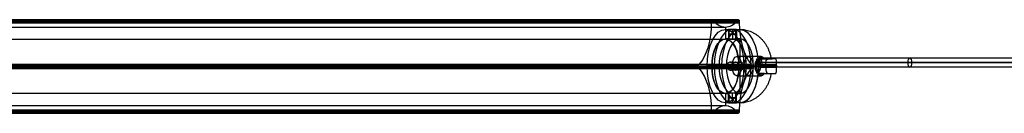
# Model space of a CAD drawing. Header units: millimetres. Extents: x 1888 to 4619, y -15 to 15.
# Tile 4 of 10: x 2504 to 2812, y -15 to 14. Entities that reach past the tile are written whole.
import ezdxf

# ---------------------------------------------------------------- set-up
doc = ezdxf.new("R2010")
doc.units = ezdxf.units.MM
for name, color, linetype in [('CABLE', 7, 'Continuous'), ('LUZ', 7, 'Continuous'), ('METAL NEGRO', 7, 'Continuous')]:
    doc.layers.add(name, color=color, linetype=linetype)

msp = doc.modelspace()

# ---------------------------------------------------------------- linework, layer by layer
at = {"layer": 'CABLE'}
for p, q in [((2736.12, 0.77, 69.45), (2734.72, 0.77, 67.02)), ((2735.42, 2.17, 68.23), (2735.42, -0.63, 68.23)), ((2829.2, 2.17, 14.09), (2735.42, 2.17, 68.23)), ((2829.2, -0.63, 14.09), (2735.42, -0.63, 68.23))]:
    msp.add_line(p, q, dxfattribs=at)
at = {"layer": 'CABLE', "extrusion": (-0.866025, 1.16928e-17, 0.5)}
msp.add_arc((-0.77, 1426.8, -2334.82), 1.4, 90, 270, dxfattribs=at)
at = {"layer": 'CABLE', "extrusion": (0.866025, -1.17061e-17, -0.5)}
msp.add_arc((0.77, 1426.8, 2334.82), 1.4, 90, 270, dxfattribs=at)
at = {"layer": 'CABLE', "extrusion": (-0.866025, -4.54747e-13, 0.5)}
msp.add_arc((-0.77, 1426.8, -2388.97), 1.4, 90, 270, dxfattribs=at)
at = {"layer": 'CABLE', "extrusion": (-0.866025, 4.54747e-13, 0.5)}
msp.add_arc((-0.77, 1426.8, -2388.97), 1.4, 270, 90, dxfattribs=at)
at = {"layer": 'CABLE'}
for points in [[(2734.72, 0.77, 67.02), (2828.5, 0.77, 12.87)], [(2829.9, 0.77, 15.3), (2736.12, 0.77, 69.45)]]:
    msp.add_open_spline(points, degree=1, dxfattribs=at)
at = {"layer": 'LUZ'}
for p, q in [((2720.36, 13.44, 66.92), (2200.75, 13.44, 366.92)), ((2209.41, 13.44, 381.92), (2729.02, 13.44, 81.92)), ((2729.02, 13.21, 81.92), (2209.41, 13.21, 381.92)), ((2724.69, 11.87, 74.42), (2724.69, 8.04, 74.42)), ((2196.67, -0.46, 359.86), (2716.28, -0.46, 59.86)), ((2200.83, -0.46, 367.06), (2720.44, -0.46, 67.06)), ((2209.33, -0.46, 381.79), (2728.94, -0.46, 81.79)), ((2213.49, -0.46, 388.99), (2733.1, -0.46, 88.99)), ((2716.28, -0.49, 59.86), (2720.44, -0.49, 67.06)), ((2728.94, -0.49, 81.79), (2733.1, -0.49, 88.99)), ((2724.69, -8.96, 74.42), (2724.69, -12.78, 74.42)), ((2720.36, -14.35, 66.92), (2200.75, -14.35, 366.92)), ((2201, -15.09, 367.36), (2720.61, -15.09, 67.36)), ((2724.69, -12.78, 74.42), (2205.08, -12.78, 374.42)), ((2209.16, -15.09, 381.49), (2728.77, -15.09, 81.49)), ((2209.41, -14.35, 381.92), (2729.02, -14.35, 81.92))]:
    msp.add_line(p, q, dxfattribs=at)
at = {"layer": 'LUZ', "extrusion": (-0.866025, -1.2047e-13, 0.5)}
msp.add_arc((-13.21, 1403.14, -2322.44), 15, 30, 90, dxfattribs=at)
at = {"layer": 'LUZ', "extrusion": (-0.866025, 1.57529e-12, 0.5)}
msp.add_arc((-13.68, 1418.64, -2322.44), 0.5, 180, 270, dxfattribs=at)
at = {"layer": 'LUZ', "extrusion": (0.866025, 1.59078e-10, -0.5)}
msp.add_arc((13.68, 1418.64, 2322.44), 0.5, 0, 30, dxfattribs=at)
at = {"layer": 'LUZ', "extrusion": (-0.866025, 7.76695e-13, 0.5)}
msp.add_arc((-26.87, 1426.8, -2322.44), 15, 330, 0, dxfattribs=at)
at = {"layer": 'LUZ', "extrusion": (-0.866025, 5.5958e-13, 0.5)}
msp.add_arc((-26.87, 1426.8, -2322.44), 15, 360, 30, dxfattribs=at)
at = {"layer": 'LUZ', "extrusion": (-0.866025, 1.12694e-10, 0.5)}
msp.add_arc((-13.68, 1434.96, -2322.44), 0.5, 180, 210, dxfattribs=at)
at = {"layer": 'LUZ', "extrusion": (0.866025, -7.33251e-12, -0.5)}
msp.add_arc((13.68, 1434.96, 2322.44), 0.5, 360, 90, dxfattribs=at)
at = {"layer": 'LUZ', "extrusion": (-0.866025, -1.1624e-13, 0.5)}
msp.add_arc((-13.21, 1450.46, -2322.44), 15, 270, 330, dxfattribs=at)
at = {"layer": 'LUZ', "extrusion": (-0.866025, 0, 0.5)}
for start, end in [(180, 0), (0, 180)]:
    msp.add_arc((0.46, 1426.8, -2322.44), 8.5, start, end, dxfattribs=at)
at = {"layer": 'LUZ', "extrusion": (0.866025, -2.6984e-13, -0.5)}
msp.add_arc((-0.46, 1410.48, 2322.44), 0.5, 210, 330, dxfattribs=at)
at = {"layer": 'LUZ', "extrusion": (-0.866025, -5.53363e-13, 0.5)}
msp.add_arc((14.12, 1403.14, -2322.44), 15, 90, 150, dxfattribs=at)
at = {"layer": 'LUZ', "extrusion": (-0.866025, 4.27879e-13, 0.5)}
msp.add_arc((14.12, 1450.46, -2322.44), 15, 210, 270, dxfattribs=at)
at = {"layer": 'LUZ', "extrusion": (0.866025, 1.88988e-13, -0.5)}
msp.add_arc((-0.46, 1443.12, 2322.44), 0.5, 30, 150, dxfattribs=at)
at = {"layer": 'LUZ', "extrusion": (-0.866025, 1.09412e-13, 0.5)}
msp.add_arc((27.78, 1426.8, -2322.44), 15, 150, 210, dxfattribs=at)
at = {"layer": 'LUZ', "extrusion": (0.866025, 2.11585e-13, -0.5)}
msp.add_arc((-14.59, 1418.64, 2322.44), 0.5, 150, 270, dxfattribs=at)
at = {"layer": 'LUZ', "extrusion": (0.866025, 4.17802e-12, -0.5)}
msp.add_arc((-14.59, 1434.96, 2322.44), 0.5, 90, 210, dxfattribs=at)
at = {"layer": 'LUZ'}
for points in [[(2720.36, 13.68, 66.92), (2200.75, 13.68, 366.92)], [(2720.36, 13.21, 66.92), (2200.75, 13.21, 366.92)], [(2201, 14.18, 367.36), (2720.61, 14.18, 67.36)], [(2201.12, 14.11, 367.57), (2720.74, 14.11, 67.57)], [(2201.33, 13.87, 367.93), (2720.94, 13.87, 67.93)], [(2728.44, 13.87, 80.92), (2208.83, 13.87, 380.92)], [(2728.65, 14.11, 81.27), (2209.03, 14.11, 381.27)], [(2209.16, 14.18, 381.49), (2728.77, 14.18, 81.49)], [(2729.02, 13.68, 81.92), (2209.41, 13.68, 381.92)], [(2209.41, 13.21, 381.92), (2729.02, 13.21, 81.92)], [(2720.36, 13.21, 66.92), (2720.36, 13.68, 66.92)], [(2720.74, 14.11, 67.57), (2720.94, 13.87, 67.93)], [(2728.44, 13.87, 80.92), (2728.65, 14.11, 81.27)], [(2729.02, 13.68, 81.92), (2729.02, 13.21, 81.92)], [(2205.08, 11.87, 374.42), (2724.69, 11.87, 74.42)], [(2205.08, 8.04, 374.42), (2724.69, 8.04, 74.42)], [(2197, 0.21, 360.43), (2716.61, 0.21, 60.43)], [(2732.77, 0.21, 88.42), (2213.16, 0.21, 388.42)], [(2716.41, -0.02, 60.07), (2716.61, 0.21, 60.43)], [(2732.77, 0.21, 88.42), (2732.98, -0.02, 88.77)], [(2196.79, -0.02, 360.07), (2716.41, -0.02, 60.07)], [(2716.41, -0.89, 60.07), (2196.79, -0.89, 360.07)], [(2716.61, -1.13, 60.43), (2197, -1.13, 360.43)], [(2213.16, -1.13, 388.42), (2732.77, -1.13, 88.42)], [(2732.98, -0.02, 88.77), (2213.36, -0.02, 388.77)], [(2213.36, -0.89, 388.77), (2732.98, -0.89, 88.77)], [(2716.61, -1.13, 60.43), (2716.41, -0.89, 60.07)], [(2732.98, -0.89, 88.77), (2732.77, -1.13, 88.42)], [(2724.69, -8.96, 74.42), (2205.08, -8.96, 374.42)], [(2200.75, -14.12, 366.92), (2720.36, -14.12, 66.92)], [(2720.36, -14.59, 66.92), (2200.75, -14.59, 366.92)], [(2201.12, -15.02, 367.57), (2720.74, -15.02, 67.57)], [(2720.94, -14.79, 67.93), (2201.33, -14.79, 367.93)], [(2208.83, -14.79, 380.92), (2728.44, -14.79, 80.92)], [(2209.03, -15.02, 381.27), (2728.65, -15.02, 81.27)], [(2729.02, -14.12, 81.92), (2209.41, -14.12, 381.92)], [(2729.02, -14.59, 81.92), (2209.41, -14.59, 381.92)], [(2720.36, -14.59, 66.92), (2720.36, -14.12, 66.92)], [(2720.94, -14.79, 67.93), (2720.74, -15.02, 67.57)], [(2728.65, -15.02, 81.27), (2728.44, -14.79, 80.92)], [(2729.02, -14.12, 81.92), (2729.02, -14.59, 81.92)]]:
    msp.add_open_spline(points, degree=1, dxfattribs=at)
at = {"layer": 'METAL NEGRO'}
for p, q in [((2724.69, 11.14, 74.42), (2724.69, 8.14, 74.42)), ((2725.61, 11.13, 73.17), (2725.61, 8.12, 73.17)), ((2726.86, 11.09, 71.92), (2726.86, 8.08, 71.92)), ((2726.86, 11.09, 74.42), (2726.86, 8.08, 74.42)), ((2728.11, 11.13, 73.17), (2728.11, 8.12, 73.17)), ((2729.24, 8.14, 71.8), (2729.24, 1.88, 71.8)), ((2733.93, 0.09, 63.36), (2734.26, 0.09, 61.46)), ((2734.1, 0.09, 62.41), (2734.1, -0.81, 62.41)), ((2736.67, 2.12, 67.16), (2734.97, 2.12, 64.22)), ((2735.01, 1.53, 69.79), (2735.01, -2.24, 69.79)), ((2740.7, 0.09, 72.62), (2735.56, 0.09, 70.75)), ((2735.74, 2.64, 65.56), (2735.74, 1.89, 65.56)), ((2736.37, 1.89, 66.65), (2739.27, 1.89, 66.65)), ((2737.64, 1.89, 69.59), (2737.64, 1.89, 64.27)), ((2738.14, -0.81, 71.68), (2738.14, 0.09, 71.68)), ((2723.49, -0.36, 61.84), (2718.94, -0.36, 64.46)), ((2720.44, -0.36, 67.06), (2718.94, -0.36, 64.46)), ((2724.99, -0.36, 64.44), (2720.44, -0.36, 67.06)), ((2726.74, -0.36, 67.47), (2724.99, -0.36, 64.44)), ((2725.07, -0.36, 61.08), (2728.26, -0.36, 66.59)), ((2726.74, -0.36, 67.47), (2728.26, -0.36, 66.59)), ((2727.58, -0.36, 60.42), (2730.42, -0.36, 65.34)), ((2733.49, -0.36, 79.16), (2728.94, -0.36, 81.79)), ((2730.44, -0.36, 84.38), (2728.94, -0.36, 81.79)), ((2729.24, -2.59, 71.8), (2729.24, -8.86, 71.8)), ((2729.74, -0.36, 72.67), (2734.94, -0.36, 69.67)), ((2733.49, -0.36, 79.16), (2729.74, -0.36, 72.67)), ((2730.42, -0.36, 65.34), (2733.93, -0.36, 63.32)), ((2734.99, -0.36, 81.76), (2730.44, -0.36, 84.38)), ((2734.26, -0.36, 61.45), (2733.93, -0.36, 63.32)), ((2734.94, -0.36, 69.67), (2735.56, -0.36, 70.75)), ((2736.67, -2.83, 67.16), (2734.97, -2.83, 64.22)), ((2740.71, -0.36, 72.62), (2735.56, -0.36, 70.75)), ((2735.74, -2.61, 65.56), (2735.74, -3.35, 65.56)), ((2736.37, -2.61, 66.65), (2739.27, -2.61, 66.65)), ((2737.64, -2.61, 64.27), (2737.64, -2.61, 69.59)), ((2724.69, -8.86, 74.42), (2724.69, -11.86, 74.42)), ((2725.61, -11.84, 73.17), (2725.61, -8.83, 73.17)), ((2726.86, -11.8, 74.42), (2726.86, -8.79, 74.42)), ((2726.86, -11.8, 71.92), (2726.86, -8.79, 71.92)), ((2728.11, -11.84, 73.17), (2728.11, -8.83, 73.17))]:
    msp.add_line(p, q, dxfattribs=at)
at = {"layer": 'METAL NEGRO', "extrusion": (0.866025, -1.71227e-14, -0.5)}
msp.add_arc((-0.36, 1426.8, 2322.44), 11.5, 180, 0, dxfattribs=at)
at = {"layer": 'METAL NEGRO', "extrusion": (-0.866025, 0, 0.5)}
for centre, radius, start, end in [((0.36, 1426.8, -2325.07), 11.5, 186.2088, 353.7912), ((0.36, 1426.8, -2325.07), 11.5, 6.2083, 173.7914), ((0.36, 1426.8, -2325.07), 8.5, 188.4136, 351.5868), ((0.36, 1426.8, -2327.69), 8.5, 180, 0), ((0.36, 1426.8, -2325.07), 8.5, 8.4139, 171.5861), ((0.36, 1426.8, -2327.69), 8.5, 0, 180)]:
    msp.add_arc(centre, radius, start, end, dxfattribs=at)
at = {"layer": 'METAL NEGRO', "extrusion": (-0.866025, -2.22595e-13, 0.5)}
msp.add_arc((0.36, 1426.8, -2327.69), 11.5, 180, 270, dxfattribs=at)
at = {"layer": 'METAL NEGRO', "extrusion": (0.866025, -1.20151e-14, -0.5)}
msp.add_arc((-0.36, 1426.8, 2322.44), 11.5, 0, 180, dxfattribs=at)
at = {"layer": 'METAL NEGRO', "extrusion": (0, -1, 0)}
for centre, radius, start, end in [((2726.86, 73.17, -9.6), 1.25, 150, 270), ((2726.86, 73.17, -9.6), 1.25, 330, 150), ((2726.86, 73.17, -9.6), 1.25, 270, 330), ((2729.24, 71.8, 0.36), 11.5, 240, 248.7529), ((2729.24, 71.8, 0.36), 11.5, 261.6888, 295.8972), ((2729.24, 71.8, 0.36), 11.5, 4.1028, 60), ((2729.24, 71.8, 2.61), 11.28, 306.0348, 353.9652)]:
    msp.add_arc(centre, radius, start, end, dxfattribs=at)
at = {"layer": 'METAL NEGRO', "extrusion": (0.866025, 8.82625e-14, -0.5)}
msp.add_arc((-0.36, 1426.8, 2327.69), 11.5, 0, 90, dxfattribs=at)
at = {"layer": 'METAL NEGRO', "extrusion": (0.866025, -5.84894e-14, -0.5)}
msp.add_arc((-0.36, 1426.8, 2322.44), 8.5, 180, 0, dxfattribs=at)
at = {"layer": 'METAL NEGRO', "extrusion": (0.866025, 0, -0.5)}
for centre, radius, start, end in [((-0.36, 1426.8, 2322.44), 8.5, 0, 180), ((-0.36, 1424.8, 2327.69), 3, 180, 0), ((-0.36, 1424.8, 2327.69), 3, 0, 180), ((-0.36, 1424.8, 2332.02), 3, 180, 0)]:
    msp.add_arc(centre, radius, start, end, dxfattribs=at)
at = {"layer": 'METAL NEGRO', "extrusion": (0.5, -1.13687e-13, 0.866025)}
msp.add_arc((-0.36, -2330.69, 1418.78), 1.25, 0, 180, dxfattribs=at)
at = {"layer": 'METAL NEGRO', "extrusion": (0.5, 0, 0.866025)}
msp.add_arc((-0.36, -2330.69, 1419.02), 1.25, 180, 0, dxfattribs=at)
at = {"layer": 'METAL NEGRO', "extrusion": (0.866025, 5.68434e-14, -0.5)}
msp.add_arc((-0.36, 1424.8, 2331.85), 3, 0, 180, dxfattribs=at)
at = {"layer": 'METAL NEGRO', "extrusion": (0.173648, 1.13687e-13, -0.984808)}
msp.add_arc((0.09, 2705.19, 412.61), 1.8, 270, 0, dxfattribs=at)
at = {"layer": 'METAL NEGRO', "extrusion": (-0.984808, 3.47607e-11, -0.173648)}
msp.add_arc((0.36, -403.22, -2703.39), 11.06, 267.6682, 270, dxfattribs=at)
at = {"layer": 'METAL NEGRO', "extrusion": (-0.866025, 5.98133e-14, 0.5)}
msp.add_arc((0.36, 1424.8, -2333.69), 3, 42.5155, 137.4845, dxfattribs=at)
at = {"layer": 'METAL NEGRO', "extrusion": (-0.866025, -5.14441e-12, 0.5)}
msp.add_arc((0.36, 1424.8, -2336.44), 3, 180, 229.5407, dxfattribs=at)
at = {"layer": 'METAL NEGRO', "extrusion": (-0.866025, -1.89876e-12, 0.5)}
msp.add_arc((0.36, 1424.8, -2336.44), 3, 138.5904, 180, dxfattribs=at)
at = {"layer": 'METAL NEGRO', "extrusion": (0, 1, 0)}
for centre, radius, start, end in [((-2729.24, 71.8, 1.89), 11.28, 186.0348, 233.9652), ((-2726.86, 73.17, -10.31), 1.25, 210, 30), ((-2726.86, 73.17, -10.31), 1.25, 30, 90), ((-2726.86, 73.17, -10.31), 1.25, 90, 210)]:
    msp.add_arc(centre, radius, start, end, dxfattribs=at)
at = {"layer": 'METAL NEGRO', "extrusion": (-0.939693, 0, -0.34202)}
msp.add_arc((-0.09, -870.94, -2596.62), 1.8, 90, 180, dxfattribs=at)
at = {"layer": 'METAL NEGRO', "extrusion": (-0.34202, 3.72545e-11, 0.939693)}
msp.add_arc((0.36, 2589.2, -869.14), 11.06, 90, 92.3318, dxfattribs=at)
at = {"layer": 'METAL NEGRO', "extrusion": (-0.866025, 2.22595e-13, 0.5)}
msp.add_arc((0.36, 1426.8, -2327.69), 11.5, 270, 0, dxfattribs=at)
at = {"layer": 'METAL NEGRO', "extrusion": (0.866025, -8.82625e-14, -0.5)}
msp.add_arc((-0.36, 1426.8, 2327.69), 11.5, 90, 180, dxfattribs=at)
at = {"layer": 'METAL NEGRO', "extrusion": (-0.173648, 0, 0.984808)}
msp.add_arc((0.81, 2705.19, -412.61), 1.8, 270, 0, dxfattribs=at)
at = {"layer": 'METAL NEGRO', "extrusion": (-0.984808, -6.53522e-12, -0.173648)}
msp.add_arc((0.36, -403.22, -2703.39), 11.06, 270, 272.3318, dxfattribs=at)
at = {"layer": 'METAL NEGRO', "extrusion": (-0.866025, 1.4393e-12, 0.5)}
msp.add_arc((0.36, 1424.8, -2336.44), 3, 310.4593, 0, dxfattribs=at)
at = {"layer": 'METAL NEGRO', "extrusion": (-0.866025, 1.03198e-11, 0.5)}
msp.add_arc((0.36, 1424.8, -2336.44), 3, 0, 41.4096, dxfattribs=at)
at = {"layer": 'METAL NEGRO', "extrusion": (0.939693, 0, 0.34202)}
msp.add_arc((-0.81, -870.94, 2596.62), 1.8, 90, 180, dxfattribs=at)
at = {"layer": 'METAL NEGRO', "extrusion": (-0.34202, -2.00045e-11, 0.939693)}
msp.add_arc((0.36, 2589.2, -869.14), 11.06, 87.6682, 90, dxfattribs=at)
at = {"layer": 'METAL NEGRO'}
for points, degree in [([(2724.69, 11.14, 74.42), (2725.78, 11.14, 73.8)], 1), ([(2725.78, 11.14, 73.8), (2725.78, 8.14, 73.8)], 1), ([(2727.94, 8.14, 72.55), (2727.94, 11.14, 72.55)], 1), ([(2727.94, 11.14, 72.55), (2729.24, 11.14, 71.8)], 1), ([(2725.78, 8.14, 73.8), (2724.69, 8.14, 74.42)], 1), ([(2729.24, 8.14, 71.8), (2727.94, 8.14, 72.55)], 1), ([(2726.32, 0.89, 60.75), (2729.47, 0.89, 66.21)], 1), ([(2735.82, 2.64, 65.69), (2728.24, 2.64, 70.07)], 1), ([(2734.26, 0.09, 61.46), (2733.93, 0.09, 63.36)], 1), ([(2734.45, 1.86, 68.82), (2734.56, 1.88, 68.72), (2734.69, 1.89, 68.64), (2734.82, 1.89, 68.56)], 3), ([(2734.82, 1.89, 68.56), (2736.81, 1.89, 67.41)], 1), ([(2740.46, 1.89, 70.61), (2734.82, 1.89, 68.56)], 1), ([(2735.45, 1.89, 65.06), (2736.81, 1.89, 67.41)], 1), ([(2735.45, 1.89, 65.06), (2735.87, 1.89, 62.68)], 1), ([(2735.56, -0.81, 70.75), (2735.56, 0.09, 70.75)], 1), ([(2735.56, 0.09, 70.75), (2740.7, 0.09, 72.62)], 1), ([(2729.47, -1.61, 66.21), (2726.32, -1.61, 60.75)], 1), ([(2733.93, -0.81, 63.36), (2734.26, -0.81, 61.46)], 1), ([(2734.82, -2.61, 68.56), (2734.69, -2.61, 68.64), (2734.56, -2.59, 68.72), (2734.45, -2.57, 68.82)], 3), ([(2736.81, -2.61, 67.41), (2734.82, -2.61, 68.56)], 1), ([(2734.82, -2.61, 68.56), (2740.46, -2.61, 70.61)], 1), ([(2736.81, -2.61, 67.41), (2735.45, -2.61, 65.06)], 1), ([(2735.87, -2.61, 62.68), (2735.45, -2.61, 65.06)], 1), ([(2740.7, -0.81, 72.62), (2735.56, -0.81, 70.75)], 1), ([(2728.24, -3.36, 70.07), (2735.82, -3.36, 65.69)], 1), ([(2724.69, -8.86, 74.42), (2725.78, -8.86, 73.8)], 1), ([(2725.78, -8.86, 73.8), (2725.78, -11.86, 73.8)], 1), ([(2727.94, -11.86, 72.55), (2727.94, -8.86, 72.55)], 1), ([(2727.94, -8.86, 72.55), (2729.24, -8.86, 71.8)], 1), ([(2725.78, -11.86, 73.8), (2724.69, -11.86, 74.42)], 1), ([(2729.24, -11.86, 71.8), (2727.94, -11.86, 72.55)], 1)]:
    msp.add_open_spline(points, degree=degree, dxfattribs=at)
for points, knots in [([(2725.78, 11.14, 73.8), (2725.69, 11.14, 73.66), (2725.64, 11.14, 73.5), (2725.6, 11.13, 73.17), (2725.61, 11.12, 73.01), (2725.69, 11.1, 72.69), (2725.77, 11.09, 72.54), (2725.97, 11.08, 72.28), (2726.09, 11.08, 72.17), (2726.38, 11.08, 72.01), (2726.53, 11.08, 71.96), (2726.75, 11.09, 71.93), (2726.8, 11.09, 71.92), (2726.86, 11.09, 71.92)], [0, 0, 0, 0, 0.494393, 0.494393, 0.988786, 0.988786, 1.483179, 1.483179, 1.977572, 1.977572, 2.471965, 2.471965, 2.635325, 2.635325, 2.635325, 2.635325]), ([(2727.94, 11.14, 72.55), (2727.98, 11.14, 72.62), (2728.02, 11.14, 72.7), (2728.07, 11.14, 72.85), (2728.09, 11.14, 72.93), (2728.12, 11.13, 73.17), (2728.11, 11.12, 73.34), (2728.02, 11.1, 73.66), (2727.95, 11.09, 73.81), (2727.8, 11.08, 74), (2727.74, 11.08, 74.06), (2727.62, 11.08, 74.17), (2727.55, 11.08, 74.22), (2727.34, 11.08, 74.34), (2727.18, 11.08, 74.39), (2726.86, 11.09, 74.43), (2726.69, 11.1, 74.42), (2726.38, 11.12, 74.34), (2726.23, 11.13, 74.27), (2725.97, 11.14, 74.07), (2725.86, 11.14, 73.94), (2725.78, 11.14, 73.8)], [0, 0, 0, 0, 0.246903, 0.246903, 0.493806, 0.493806, 0.987612, 0.987612, 1.481418, 1.481418, 1.728321, 1.728321, 1.975223, 1.975223, 2.469029, 2.469029, 2.962835, 2.962835, 3.456641, 3.456641, 3.950447, 3.950447, 3.950447, 3.950447]), ([(2726.86, 11.09, 71.92), (2726.97, 11.1, 71.92), (2727.08, 11.1, 71.94), (2727.34, 11.12, 72.01), (2727.49, 11.13, 72.08), (2727.75, 11.14, 72.28), (2727.86, 11.14, 72.41), (2727.94, 11.14, 72.55)], [2.635325, 2.635325, 2.635325, 2.635325, 2.966358, 2.966358, 3.460751, 3.460751, 3.955144, 3.955144, 3.955144, 3.955144]), ([(2726.86, 8.08, 71.92), (2726.8, 8.07, 71.92), (2726.75, 8.07, 71.93), (2726.61, 8.06, 71.95), (2726.54, 8.06, 71.96), (2726.38, 8.05, 72.02), (2726.3, 8.05, 72.05), (2726.09, 8.05, 72.17), (2725.97, 8.06, 72.28), (2725.77, 8.07, 72.54), (2725.69, 8.09, 72.69), (2725.61, 8.11, 73.01), (2725.6, 8.12, 73.17), (2725.64, 8.14, 73.5), (2725.69, 8.14, 73.66), (2725.78, 8.14, 73.8)], [1.317457, 1.317457, 1.317457, 1.317457, 1.482358, 1.482358, 1.729417, 1.729417, 1.976477, 1.976477, 2.470596, 2.470596, 2.964715, 2.964715, 3.458834, 3.458834, 3.952953, 3.952953, 3.952953, 3.952953]), ([(2725.78, 8.14, 73.8), (2725.86, 8.14, 73.94), (2725.97, 8.14, 74.07), (2726.23, 8.12, 74.27), (2726.38, 8.11, 74.34), (2726.69, 8.09, 74.42), (2726.86, 8.07, 74.43), (2727.18, 8.06, 74.39), (2727.34, 8.05, 74.34), (2727.63, 8.05, 74.17), (2727.75, 8.06, 74.06), (2727.9, 8.07, 73.87), (2727.94, 8.08, 73.8), (2728.02, 8.09, 73.65), (2728.05, 8.09, 73.58), (2728.11, 8.11, 73.34), (2728.12, 8.12, 73.17), (2728.08, 8.14, 72.85), (2728.02, 8.14, 72.69), (2727.94, 8.14, 72.55)], [0, 0, 0, 0, 0.494418, 0.494418, 0.988837, 0.988837, 1.483255, 1.483255, 1.977673, 1.977673, 2.472092, 2.472092, 2.719301, 2.719301, 2.96651, 2.96651, 3.460928, 3.460928, 3.955346, 3.955346, 3.955346, 3.955346]), ([(2727.94, 8.14, 72.55), (2727.9, 8.14, 72.48), (2727.85, 8.14, 72.41), (2727.74, 8.14, 72.29), (2727.68, 8.14, 72.23), (2727.49, 8.12, 72.08), (2727.34, 8.11, 72.01), (2727.08, 8.09, 71.94), (2726.97, 8.08, 71.92), (2726.86, 8.08, 71.92)], [-3.952953, -3.952953, -3.952953, -3.952953, -3.705894, -3.705894, -3.458834, -3.458834, -2.964715, -2.964715, -2.635496, -2.635496, -2.635496, -2.635496]), ([(2726.32, 0.89, 60.75), (2726.16, 0.89, 60.79), (2726, 0.86, 60.83), (2725.7, 0.74, 60.91), (2725.56, 0.65, 60.95), (2725.33, 0.42, 61.01), (2725.24, 0.28, 61.04), (2725.11, -0.02, 61.07), (2725.07, -0.19, 61.08), (2725.07, -0.36, 61.08)], [0, 0, 0, 0, 0.502799, 0.502799, 1.005599, 1.005599, 1.508398, 1.508398, 2.011198, 2.011198, 2.011198, 2.011198]), ([(2727.58, -0.36, 60.42), (2727.58, -0.27, 60.42), (2727.57, -0.19, 60.42), (2727.54, -0.02, 60.43), (2727.51, 0.05, 60.44), (2727.41, 0.28, 60.46), (2727.32, 0.42, 60.49), (2727.08, 0.65, 60.55), (2726.95, 0.74, 60.58), (2726.64, 0.86, 60.66), (2726.48, 0.89, 60.7), (2726.32, 0.89, 60.75)], [0, 0, 0, 0, 0.251313, 0.251313, 0.502626, 0.502626, 1.005253, 1.005253, 1.507879, 1.507879, 2.010505, 2.010505, 2.010505, 2.010505]), ([(2729.47, 0.89, 66.21), (2729.4, 0.89, 66.25), (2729.33, 0.89, 66.28), (2729.18, 0.85, 66.35), (2729.11, 0.83, 66.38), (2728.89, 0.74, 66.46), (2728.76, 0.64, 66.5), (2728.52, 0.41, 66.55), (2728.43, 0.28, 66.57), (2728.29, -0.02, 66.59), (2728.26, -0.19, 66.59), (2728.26, -0.44, 66.59), (2728.26, -0.52, 66.59), (2728.3, -0.68, 66.59), (2728.33, -0.76, 66.58), (2728.43, -0.99, 66.57), (2728.52, -1.13, 66.55), (2728.76, -1.35, 66.5), (2728.89, -1.45, 66.46), (2729.18, -1.57, 66.36), (2729.33, -1.61, 66.29), (2729.47, -1.61, 66.21)], [-3.99497, -3.99497, -3.99497, -3.99497, -3.745285, -3.745285, -3.495599, -3.495599, -2.996228, -2.996228, -2.496857, -2.496857, -1.997485, -1.997485, -1.7478, -1.7478, -1.498114, -1.498114, -0.998743, -0.998743, -0.499371, -0.499371, 0, 0, 0, 0]), ([(2729.47, 0.89, 66.21), (2729.62, 0.89, 66.12), (2729.75, 0.86, 66.03), (2729.99, 0.73, 65.83), (2730.09, 0.64, 65.73), (2730.25, 0.41, 65.55), (2730.31, 0.28, 65.48), (2730.4, -0.02, 65.37), (2730.42, -0.19, 65.34), (2730.42, -0.44, 65.34), (2730.42, -0.52, 65.35), (2730.39, -0.68, 65.38), (2730.38, -0.76, 65.4), (2730.34, -0.91, 65.45), (2730.31, -0.98, 65.48), (2730.25, -1.12, 65.56), (2730.21, -1.18, 65.6), (2730.09, -1.35, 65.73), (2729.99, -1.45, 65.83), (2729.75, -1.57, 66.03), (2729.62, -1.61, 66.12), (2729.47, -1.61, 66.21)], [0, 0, 0, 0, 0.499448, 0.499448, 0.998895, 0.998895, 1.498343, 1.498343, 1.99779, 1.99779, 2.247514, 2.247514, 2.497238, 2.497238, 2.746961, 2.746961, 2.996685, 2.996685, 3.496133, 3.496133, 3.99558, 3.99558, 3.99558, 3.99558]), ([(2734.68, 1.59, 63.72), (2734.55, 1.51, 63.71), (2734.44, 1.41, 63.68), (2734.25, 1.19, 63.62), (2734.17, 1.07, 63.59), (2734.04, 0.81, 63.52), (2733.99, 0.67, 63.48), (2733.93, 0.39, 63.42), (2733.92, 0.24, 63.39), (2733.93, 0.09, 63.36)], [-1.791233, -1.791233, -1.791233, -1.791233, -1.343424, -1.343424, -0.895616, -0.895616, -0.447808, -0.447808, 0, 0, 0, 0]), ([(2735.87, 1.89, 62.68), (2735.77, 1.89, 62.61), (2735.67, 1.88, 62.53), (2735.47, 1.84, 62.39), (2735.38, 1.81, 62.32), (2735.19, 1.73, 62.18), (2735.09, 1.68, 62.11), (2734.92, 1.55, 61.98), (2734.84, 1.48, 61.92), (2734.61, 1.24, 61.75), (2734.48, 1.04, 61.65), (2734.35, 0.7, 61.55), (2734.32, 0.59, 61.52), (2734.27, 0.34, 61.48), (2734.26, 0.22, 61.47), (2734.26, 0.09, 61.46)], [0, 0, 0, 0, 0.37557, 0.37557, 0.75114, 0.75114, 1.12671, 1.12671, 1.502279, 1.502279, 2.253419, 2.253419, 2.628989, 2.628989, 3.004559, 3.004559, 3.004559, 3.004559]), ([(2740.7, 0.09, 72.62), (2740.7, 0.22, 72.62), (2740.69, 0.35, 72.6), (2740.68, 0.59, 72.54), (2740.67, 0.7, 72.5), (2740.65, 0.93, 72.39), (2740.64, 1.04, 72.32), (2740.63, 1.23, 72.17), (2740.62, 1.32, 72.08), (2740.58, 1.56, 71.8), (2740.56, 1.69, 71.58), (2740.51, 1.85, 71.11), (2740.48, 1.89, 70.86), (2740.46, 1.89, 70.61)], [0, 0, 0, 0, 0.375838, 0.375838, 0.751676, 0.751676, 1.127515, 1.127515, 1.503353, 1.503353, 2.255029, 2.255029, 3.006706, 3.006706, 3.006706, 3.006706]), ([(2725.07, -0.36, 61.08), (2725.07, -0.44, 61.08), (2725.08, -0.52, 61.08), (2725.11, -0.68, 61.07), (2725.14, -0.76, 61.06), (2725.24, -0.99, 61.04), (2725.33, -1.13, 61.01), (2725.56, -1.36, 60.95), (2725.7, -1.45, 60.91), (2726, -1.57, 60.83), (2726.16, -1.61, 60.79), (2726.32, -1.61, 60.75)], [0, 0, 0, 0, 0.251066, 0.251066, 0.502131, 0.502131, 1.004263, 1.004263, 1.506394, 1.506394, 2.008525, 2.008525, 2.008525, 2.008525]), ([(2726.32, -1.61, 60.75), (2726.48, -1.61, 60.7), (2726.65, -1.57, 60.66), (2726.94, -1.45, 60.58), (2727.08, -1.36, 60.55), (2727.32, -1.13, 60.49), (2727.41, -0.99, 60.46), (2727.54, -0.69, 60.43), (2727.58, -0.52, 60.42), (2727.58, -0.36, 60.42)], [0, 0, 0, 0, 0.503256, 0.503256, 1.006512, 1.006512, 1.509768, 1.509768, 2.013024, 2.013024, 2.013024, 2.013024]), ([(2733.93, -0.81, 63.36), (2733.92, -0.95, 63.39), (2733.93, -1.1, 63.42), (2733.99, -1.38, 63.48), (2734.04, -1.52, 63.52), (2734.17, -1.78, 63.59), (2734.25, -1.9, 63.62), (2734.44, -2.12, 63.68), (2734.55, -2.22, 63.71), (2734.68, -2.3, 63.72)], [-1.791242, -1.791242, -1.791242, -1.791242, -1.343432, -1.343432, -0.895621, -0.895621, -0.447811, -0.447811, 0, 0, 0, 0]), ([(2734.26, -0.81, 61.46), (2734.26, -0.93, 61.47), (2734.27, -1.06, 61.48), (2734.32, -1.3, 61.52), (2734.35, -1.42, 61.55), (2734.44, -1.64, 61.62), (2734.49, -1.75, 61.66), (2734.61, -1.94, 61.76), (2734.68, -2.03, 61.81), (2734.91, -2.27, 61.98), (2735.09, -2.4, 62.11), (2735.47, -2.56, 62.39), (2735.67, -2.61, 62.53), (2735.87, -2.61, 62.68)], [0, 0, 0, 0, 0.375838, 0.375838, 0.751676, 0.751676, 1.127515, 1.127515, 1.503353, 1.503353, 2.255029, 2.255029, 3.006706, 3.006706, 3.006706, 3.006706]), ([(2740.46, -2.61, 70.61), (2740.47, -2.61, 70.74), (2740.48, -2.59, 70.86), (2740.51, -2.55, 71.11), (2740.52, -2.52, 71.23), (2740.55, -2.44, 71.46), (2740.56, -2.39, 71.57), (2740.58, -2.26, 71.79), (2740.59, -2.19, 71.89), (2740.63, -1.95, 72.18), (2740.65, -1.75, 72.33), (2740.67, -1.41, 72.5), (2740.68, -1.3, 72.54), (2740.69, -1.05, 72.6), (2740.7, -0.93, 72.62), (2740.7, -0.81, 72.62)], [0, 0, 0, 0, 0.37557, 0.37557, 0.75114, 0.75114, 1.12671, 1.12671, 1.502279, 1.502279, 2.253419, 2.253419, 2.628989, 2.628989, 3.004559, 3.004559, 3.004559, 3.004559]), ([(2727.94, -8.86, 72.55), (2727.86, -8.86, 72.41), (2727.75, -8.85, 72.28), (2727.49, -8.83, 72.08), (2727.34, -8.82, 72.01), (2727.02, -8.8, 71.92), (2726.86, -8.78, 71.91), (2726.53, -8.77, 71.96), (2726.38, -8.76, 72.01), (2726.16, -8.76, 72.13), (2726.1, -8.76, 72.18), (2725.97, -8.77, 72.29), (2725.92, -8.77, 72.35), (2725.77, -8.78, 72.54), (2725.69, -8.8, 72.69), (2725.61, -8.82, 73.01), (2725.6, -8.83, 73.17), (2725.63, -8.85, 73.42), (2725.65, -8.85, 73.5), (2725.7, -8.85, 73.65), (2725.74, -8.86, 73.73), (2725.78, -8.86, 73.8)], [-3.952953, -3.952953, -3.952953, -3.952953, -3.458834, -3.458834, -2.964715, -2.964715, -2.470596, -2.470596, -1.976477, -1.976477, -1.729417, -1.729417, -1.482358, -1.482358, -0.988238, -0.988238, -0.494119, -0.494119, -0.24706, -0.24706, 0, 0, 0, 0]), ([(2726.86, -8.79, 74.42), (2726.83, -8.79, 74.42), (2726.8, -8.79, 74.42), (2726.7, -8.8, 74.42), (2726.61, -8.8, 74.4), (2726.38, -8.82, 74.34), (2726.23, -8.83, 74.26), (2725.97, -8.85, 74.07), (2725.86, -8.86, 73.94), (2725.78, -8.86, 73.8)], [2.635979, 2.635979, 2.635979, 2.635979, 2.719301, 2.719301, 2.96651, 2.96651, 3.460928, 3.460928, 3.955346, 3.955346, 3.955346, 3.955346]), ([(2727.94, -8.86, 72.55), (2728.02, -8.86, 72.69), (2728.08, -8.85, 72.85), (2728.12, -8.83, 73.17), (2728.11, -8.82, 73.34), (2728.02, -8.8, 73.66), (2727.95, -8.78, 73.81), (2727.75, -8.77, 74.07), (2727.63, -8.76, 74.17), (2727.34, -8.76, 74.34), (2727.18, -8.77, 74.39), (2726.97, -8.78, 74.42), (2726.91, -8.78, 74.42), (2726.86, -8.79, 74.42)], [0, 0, 0, 0, 0.494418, 0.494418, 0.988837, 0.988837, 1.483255, 1.483255, 1.977673, 1.977673, 2.472092, 2.472092, 2.635979, 2.635979, 2.635979, 2.635979]), ([(2727.94, -11.86, 72.55), (2727.86, -11.86, 72.41), (2727.75, -11.85, 72.28), (2727.49, -11.84, 72.08), (2727.34, -11.83, 72.01), (2727.02, -11.81, 71.92), (2726.86, -11.8, 71.91), (2726.53, -11.79, 71.96), (2726.38, -11.79, 72.01), (2726.09, -11.79, 72.17), (2725.97, -11.79, 72.28), (2725.77, -11.8, 72.54), (2725.69, -11.81, 72.69), (2725.61, -11.83, 73.01), (2725.6, -11.84, 73.18), (2725.64, -11.85, 73.5), (2725.69, -11.86, 73.66), (2725.78, -11.86, 73.8)], [0, 0, 0, 0, 0.494393, 0.494393, 0.988786, 0.988786, 1.483179, 1.483179, 1.977572, 1.977572, 2.471965, 2.471965, 2.966358, 2.966358, 3.460751, 3.460751, 3.955144, 3.955144, 3.955144, 3.955144]), ([(2725.78, -11.86, 73.8), (2725.82, -11.86, 73.87), (2725.87, -11.85, 73.94), (2725.97, -11.85, 74.06), (2726.03, -11.85, 74.12), (2726.23, -11.84, 74.27), (2726.38, -11.83, 74.34), (2726.64, -11.82, 74.41), (2726.75, -11.81, 74.42), (2726.86, -11.8, 74.42)], [0, 0, 0, 0, 0.246903, 0.246903, 0.493806, 0.493806, 0.987612, 0.987612, 1.316338, 1.316338, 1.316338, 1.316338]), ([(2726.86, -11.8, 74.42), (2726.91, -11.8, 74.42), (2726.97, -11.8, 74.42), (2727.1, -11.79, 74.4), (2727.18, -11.79, 74.38), (2727.34, -11.79, 74.33), (2727.41, -11.79, 74.3), (2727.63, -11.79, 74.17), (2727.75, -11.79, 74.06), (2727.95, -11.8, 73.81), (2728.02, -11.81, 73.66), (2728.11, -11.83, 73.34), (2728.12, -11.84, 73.17), (2728.08, -11.85, 72.85), (2728.02, -11.86, 72.69), (2727.94, -11.86, 72.55)], [1.316338, 1.316338, 1.316338, 1.316338, 1.481418, 1.481418, 1.728321, 1.728321, 1.975223, 1.975223, 2.469029, 2.469029, 2.962835, 2.962835, 3.456641, 3.456641, 3.950447, 3.950447, 3.950447, 3.950447])]:
    msp.add_open_spline(points, degree=3, knots=knots, dxfattribs=at)
for points, weights, degree in [([(2729.24, 11.14, 71.8), (2737.41, 11.14, 67.08), (2739.01, 1.89, 66.16)], [1, 0.746414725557, 0.931934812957], 2), ([(2733.93, 0.09, 63.36), (2733.94, -0.2, 63.3), (2733.94, -0.51, 63.3), (2733.93, -0.81, 63.36)], [1, 0.99245733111, 0.99245733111, 1], 3), ([(2734.45, 1.86, 68.82), (2735.13, 1.67, 69.99), (2735.56, 0.98, 70.75), (2735.56, 0.09, 70.75)], [1, 0.851082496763, 0.851082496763, 1], 3), ([(2734.68, 1.59, 63.72), (2734.91, 1.79, 64.12), (2735.18, 1.89, 64.58), (2735.45, 1.89, 65.06)], [1, 0.971301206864, 0.971301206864, 1], 3), ([(2724.28, -0.36, 61.42), (2723.88, -0.36, 61.62), (2723.49, -0.36, 61.84)], [0.970106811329, 0.984201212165, 1], 2), ([(2725.07, -0.36, 61.08), (2724.53, -0.36, 61.29), (2724.01, -0.36, 61.56)], [0.944993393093, 0.960871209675, 0.979506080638], 2), ([(2734.26, -0.36, 61.45), (2731.08, -0.36, 59.91), (2727.58, -0.36, 60.42)], [0.861319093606, 0.836758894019, 0.889874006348], 2), ([(2734.99, -0.36, 81.76), (2734.99, -11.86, 81.76), (2729.24, -11.86, 71.8)], [1, 0.707106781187, 1], 2), ([(2739.01, -2.61, 66.16), (2737.41, -11.86, 67.08), (2729.24, -11.86, 71.8)], [0.931934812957, 0.746414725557, 1], 2), ([(2735.56, -0.81, 70.75), (2735.56, -1.69, 70.75), (2735.13, -2.38, 69.99), (2734.45, -2.57, 68.82)], [1, 0.851082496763, 0.851082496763, 1], 3), ([(2735.45, -2.61, 65.06), (2735.18, -2.61, 64.58), (2734.91, -2.5, 64.12), (2734.68, -2.3, 63.72)], [1, 0.971301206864, 0.971301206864, 1], 3), ([(2734.99, -0.36, 81.76), (2740.27, -0.36, 78.71), (2740.71, -0.36, 72.62)], [1, 0.819830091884, 0.861319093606], 2)]:
    msp.add_rational_spline(points, weights, degree=degree, dxfattribs=at)

doc.saveas('drawing.dxf')
